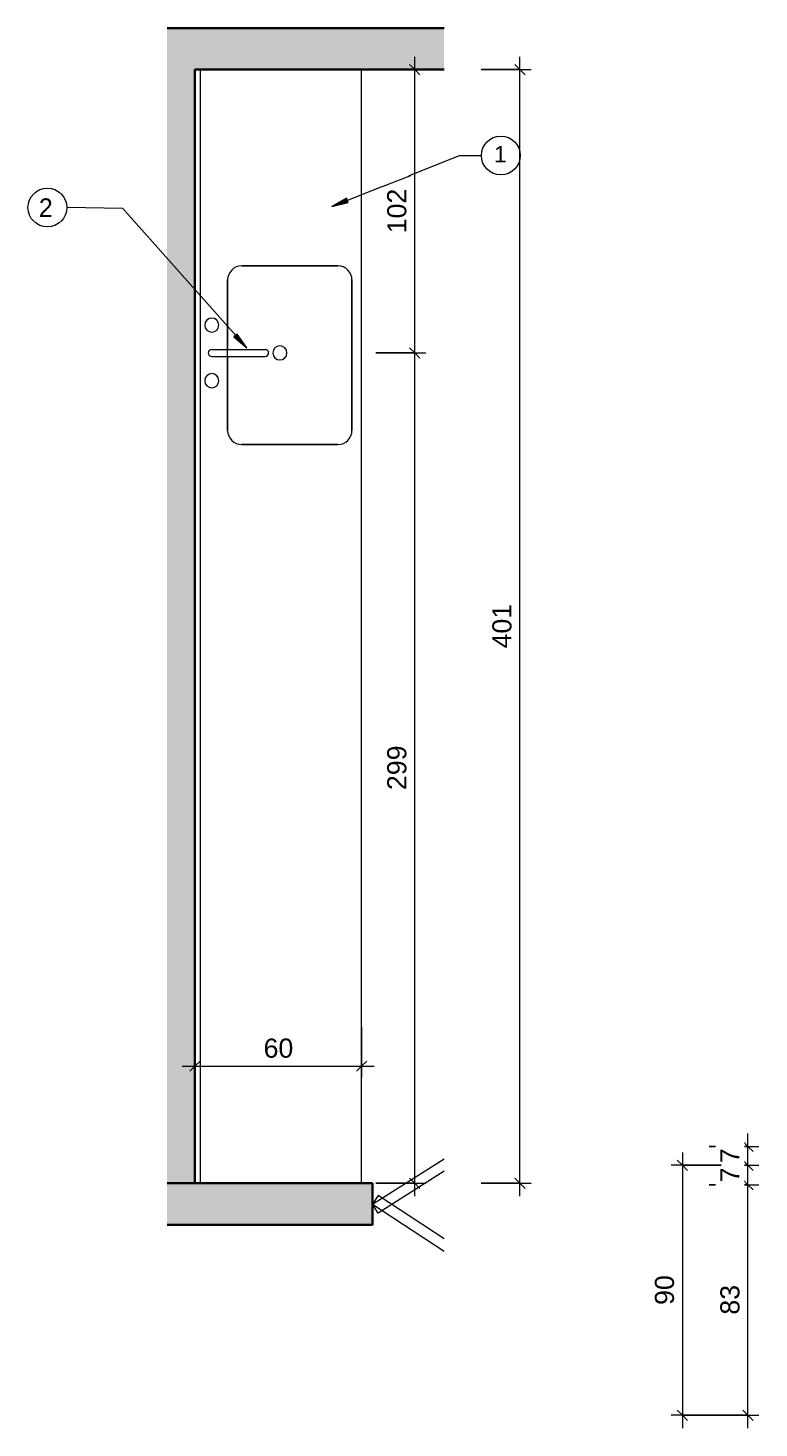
# Model space of a CAD drawing. Header units: metres. Extents: x -23.4 to 55.3, y -20.8 to 5.
# Tile 9 of 26: x 5.4 to 8, y 0 to 5. Entities that reach past the tile are written whole.
import ezdxf

# ---------------------------------------------------------------- set-up
doc = ezdxf.new("R2010")
doc.units = ezdxf.units.M
for name, color, linetype, lineweight in [('A-ANNO-DIMS', 211, 'Continuous', 9), ('A-ANNO-DIMS-20', 211, 'Continuous', 9), ('A-ANNO-KEYN', 231, 'Continuous', 9), ('A-DOOR', 31, 'Continuous', 18), ('A-GENM', 13, 'Continuous', 18), ('A-WALL', 113, 'Continuous', 18), ('A-WALL-PATT', 111, 'Continuous', 35), ('G-ANNO-TEXT', 231, 'Continuous', 9), ('P-SANR-FIXT', 6, 'Continuous', 18)]:
    doc.layers.add(name, color=color, linetype=linetype, lineweight=lineweight)
doc.styles.add('Arial_2', font='arial.ttf', dxfattribs={"height": 0.068847})
doc.styles.add('Arial_3', font='arial.ttf', dxfattribs={"height": 0.059012})
doc.styles.add('Century Gothic_1', font='GOTHIC.TTF', dxfattribs={"height": 0.067065})
doc.dimstyles.new('COTA_BANHOS_1__20_4', dxfattribs={"dimscale": 0.3048, "dimtxt": 0.07, "dimasz": 0.121391, "dimexe": 0.131234, "dimexo": 0.0625, "dimgap": 0.032808, "dimtad": 1, "dimdec": 0, "dimlfac": 100, "dimzin": 0, "dimdsep": 46, "dimtxsty": 'Arial_2', "dimblk1": 'OBLIQUE', "dimblk2": 'OBLIQUE', "dimsah": 1, "dimcen": 0.09, "dimdle": 0.150919, "dimazin": 0, "dimtfac": 1, "dimtdec": 4, "dimtix": 1, "dimtmove": 0, "dimatfit": 3, "dimfxl": 0.459318, "dimfxlon": 1, "dimtvp": 1, "dimtfill": 1, "dimtolj": 1, "dimtzin": 0, "dimarcsym": 2})
doc.dimstyles.new('COTA_BANHOS_1__20_5', dxfattribs={"dimscale": 0.3048, "dimtxt": 0.07, "dimasz": 0.121391, "dimexe": 0.131234, "dimexo": 0.0625, "dimgap": 0.032808, "dimtad": 1, "dimdec": 0, "dimlfac": 100, "dimzin": 0, "dimdsep": 46, "dimtxsty": 'Arial_2', "dimblk1": 'OBLIQUE', "dimblk2": 'OBLIQUE', "dimsah": 1, "dimcen": 0.09, "dimdle": 0.150919, "dimazin": 0, "dimtfac": 1, "dimtdec": 4, "dimtix": 1, "dimtmove": 0, "dimatfit": 3, "dimfxl": 0.459318, "dimfxlon": 1, "dimtvp": 1, "dimtfill": 1, "dimtolj": 1, "dimtzin": 0, "dimarcsym": 2})
doc.dimstyles.new('COTA_BANHOS_1__20_6', dxfattribs={"dimscale": 0.3048, "dimtxt": 0.07, "dimasz": 0.121391, "dimexe": 0.131234, "dimexo": 0.0625, "dimgap": 0.032808, "dimtad": 1, "dimdec": 0, "dimlfac": 100, "dimzin": 0, "dimdsep": 46, "dimtxsty": 'Arial_2', "dimblk1": 'OBLIQUE', "dimblk2": 'OBLIQUE', "dimsah": 1, "dimcen": 0.09, "dimdle": 0.150919, "dimazin": 0, "dimtfac": 1, "dimtdec": 4, "dimtix": 1, "dimtmove": 0, "dimatfit": 3, "dimfxl": 0.459318, "dimfxlon": 1, "dimtvp": 1, "dimtfill": 1, "dimtolj": 1, "dimtzin": 0, "dimarcsym": 2})

# ---------------------------------------------------------------- blocks, each defined once
blk = doc.blocks.new('Generic Models 11 - Generic Models 28-2381238-BANCADA CAFÉ DA MANHA')
at = {"layer": 'A-GENM'}
for p, q in [((-21.5573, 0.8353), (-21.5573, 4.8453)), ((-21.9886, 4.1387), (-21.6426, 4.1387)), ((-22.0394, 3.5464), (-22.0394, 4.0879)), ((-21.5918, 4.0879), (-21.5918, 3.5464)), ((-21.6426, 3.4956), (-21.9886, 3.4956))]:
    blk.add_line(p, q, dxfattribs=at)
for centre, start, end in [((-21.9886, 4.0879), 90, 180), ((-21.6426, 4.0879), 0, 90), ((-21.9886, 3.5464), 180, 270), ((-21.6426, 3.5464), 270, 0)]:
    blk.add_arc(centre, 0.0508, start, end, dxfattribs=at)
blk = doc.blocks.new('Modelos genéricos 462 - Modelos genéricos 36-2381262-BANCADA CAFÉ DA MANHA')
at = {"layer": 'A-GENM'}
blk.add_line((-22.1373, 0.8353), (-22.1373, 4.8453), dxfattribs=at)
blk = doc.blocks.new('M_Sink Kitchen-Single - 760 x 535mm-2443443-BANCADA CAFÉ DA MANHA')
at = {"layer": 'P-SANR-FIXT', "color": 7}
for p, q in [((0.003, 0.2452), (0.003, 0.0531)), ((0.0284, 0.2452), (0.0284, 0.0531)), ((0.003, 0.188), (-0.2632, 0.188)), ((0.2783, 0.188), (0.0284, 0.188)), ((-0.314, 0.1372), (-0.314, -0.2088)), ((0.3291, -0.2088), (0.3291, 0.1372)), ((-0.2632, -0.2596), (0.2783, -0.2596))]:
    blk.add_line(p, q, dxfattribs=at)
for centre, radius, start, end in [((-0.0843, 0.2452), 0.0254, 360, 180), ((0.0157, 0.2452), 0.0127, 360, 180), ((0.1157, 0.2452), 0.0254, 360, 180), ((-0.0843, 0.2452), 0.0254, 180, 360), ((0.1157, 0.2452), 0.0254, 180, 0), ((-0.2632, 0.1372), 0.0508, 90, 180), ((0.2783, 0.1372), 0.0508, 360, 90), ((0.0157, 0.0531), 0.0127, 180, 0), ((0.0157, 0), 0.0254, 360, 180), ((0.0157, 0), 0.0254, 180, 0), ((-0.2632, -0.2088), 0.0508, 180, 270), ((0.2783, -0.2088), 0.0508, 270, 0)]:
    blk.add_arc(centre, radius, start, end, dxfattribs=at)
blk = doc.blocks.new('M_Bifold-2 Panel - 0915 x 2134mm-2540480-BANCADA CAFÉ DA MANHA')
at = {"layer": 'A-DOOR', "color": 7}
for p, q in [((-0.6, 0), (-0.3428, 0.1633)), ((-0.3428, 0.1182), (-0.5796, -0.0322)), ((-0.5796, 0.031), (-0.6, 0)), ((-0.3428, -0.1253), (-0.5796, 0.031)), ((-0.6, 0), (-0.3428, -0.1697)), ((-0.5796, -0.0322), (-0.6, 0))]:
    blk.add_line(p, q, dxfattribs=at)
blk = doc.blocks.new('DIMBLOCK58-BANCADA CAFÉ DA MANHA')
at = {"layer": 'A-ANNO-DIMS-20'}
for p, q in [((7.1689, 0.7893), (7.1689, 4.8913)), ((7.0289, 4.8453), (7.2089, 4.8453)), ((7.1689, 4.8453), (7.0289, 4.8453)), ((7.0289, 0.8353), (7.2089, 0.8353)), ((7.1689, 0.8353), (7.0289, 0.8353))]:
    blk.add_line(p, q, dxfattribs=at)
at = {"layer": 'A-ANNO-DIMS-20', "lineweight": 25}
for p, q in [((7.1689, 4.8453), (7.1504, 4.8638)), ((7.1689, 4.8453), (7.1874, 4.8268)), ((7.1689, 0.8353), (7.1504, 0.8538)), ((7.1689, 0.8353), (7.1874, 0.8168))]:
    blk.add_line(p, q, dxfattribs=at)
at = {"layer": 'A-ANNO-DIMS-20', "color": 0, "insert": (7.0696, 2.7612), "char_height": 0.06885, "width": 0.189969, "attachment_point": 1, "rotation": 90, "line_spacing_factor": 0.938532, "style": 'Arial_2', "bg_fill": 3, "box_fill_scale": 1.25, "bg_fill_color": 0, "bg_fill_transparency": 0}
blk.add_mtext('401', dxfattribs=at)
blk = doc.blocks.new('_Oblique')
at = {"color": 0, "linetype": 'ByBlock', "lineweight": -2}
blk.add_line((-0.5, -0.5), (0.5, 0.5), dxfattribs=at)
blk = doc.blocks.new('DIMBLOCK59-BANCADA CAFÉ DA MANHA')
at = {"layer": 'A-ANNO-DIMS-20', "lineweight": 25}
for p, q in [((6.7903, 3.8253), (6.7718, 3.8438)), ((6.7903, 3.8253), (6.8088, 3.8068)), ((6.7903, 0.8353), (6.7718, 0.8538)), ((6.7903, 0.8353), (6.8088, 0.8168))]:
    blk.add_line(p, q, dxfattribs=at)
at = {"layer": 'A-ANNO-DIMS-20'}
for p, q in [((6.6503, 3.8253), (6.8303, 3.8253)), ((6.7903, 3.8253), (6.6503, 3.8253)), ((6.7903, 0.7893), (6.7903, 3.8253)), ((6.6503, 0.8353), (6.8303, 0.8353)), ((6.7903, 0.8353), (6.6503, 0.8353))]:
    blk.add_line(p, q, dxfattribs=at)
at = {"layer": 'A-ANNO-DIMS-20', "color": 0, "insert": (6.691, 2.2512), "char_height": 0.06885, "width": 0.189969, "attachment_point": 1, "rotation": 90, "line_spacing_factor": 0.938532, "style": 'Arial_2', "bg_fill": 3, "box_fill_scale": 1.25, "bg_fill_color": 0, "bg_fill_transparency": 0}
blk.add_mtext('299', dxfattribs=at)
blk = doc.blocks.new('DIMBLOCK60-BANCADA CAFÉ DA MANHA')
at = {"layer": 'A-ANNO-DIMS-20'}
for p, q in [((6.7903, 3.8253), (6.7903, 4.8913)), ((6.6503, 4.8453), (6.8303, 4.8453)), ((6.7903, 4.8453), (6.6503, 4.8453)), ((6.6503, 3.8253), (6.8303, 3.8253)), ((6.7903, 3.8253), (6.6503, 3.8253))]:
    blk.add_line(p, q, dxfattribs=at)
at = {"layer": 'A-ANNO-DIMS-20', "lineweight": 25}
for p, q in [((6.7903, 4.8453), (6.7718, 4.8638)), ((6.7903, 4.8453), (6.8088, 4.8268)), ((6.7903, 3.8253), (6.7718, 3.8438)), ((6.7903, 3.8253), (6.8088, 3.8068))]:
    blk.add_line(p, q, dxfattribs=at)
at = {"layer": 'A-ANNO-DIMS-20', "color": 0, "insert": (6.691, 4.2562), "char_height": 0.06885, "width": 0.189969, "attachment_point": 1, "rotation": 90, "line_spacing_factor": 0.938532, "style": 'Arial_2', "bg_fill": 3, "box_fill_scale": 1.25, "bg_fill_color": 0, "bg_fill_transparency": 0}
blk.add_mtext('102', dxfattribs=at)
blk = doc.blocks.new('DIMBLOCK61-BANCADA CAFÉ DA MANHA')
at = {"layer": 'A-ANNO-DIMS-20'}
for p, q in [((5.9986, 1.397), (5.9986, 1.217)), ((5.9986, 1.257), (5.9986, 1.397)), ((6.5986, 1.397), (6.5986, 1.217)), ((6.5986, 1.257), (6.5986, 1.397)), ((5.9526, 1.257), (6.6446, 1.257))]:
    blk.add_line(p, q, dxfattribs=at)
at = {"layer": 'A-ANNO-DIMS-20', "lineweight": 25}
for p, q in [((5.9986, 1.257), (6.0171, 1.2755)), ((6.5986, 1.257), (6.6171, 1.2755)), ((5.9986, 1.257), (5.9801, 1.2385)), ((6.5986, 1.257), (6.5801, 1.2385))]:
    blk.add_line(p, q, dxfattribs=at)
at = {"layer": 'A-ANNO-DIMS-20', "color": 0, "insert": (6.2459, 1.3563), "char_height": 0.06885, "width": 0.126646, "attachment_point": 1, "line_spacing_factor": 0.938532, "style": 'Arial_2', "bg_fill": 3, "box_fill_scale": 1.25, "bg_fill_color": 0, "bg_fill_transparency": 0}
blk.add_mtext('60', dxfattribs=at)
blk = doc.blocks.new('M_Identificador de nota-chave - Texto da nota-chave-86548-BANCADA CAFÉ DA MANHA')
at = {"layer": 'A-ANNO-KEYN'}
blk.add_circle((0.00024, -0.0002), 0.0035, dxfattribs=at)
blk = doc.blocks.new('DIMBLOCK63-Vista bancada sobremesa')
at = {"layer": 'A-ANNO-DIMS-20'}
for p, q in [((7.8498, 0.83), (8.0298, 0.83)), ((7.9898, 0.83), (7.8498, 0.83)), ((7.9898, -0.046), (7.9898, 0.83)), ((7.8498, 0), (8.0298, 0)), ((7.9898, 0), (7.8498, 0))]:
    blk.add_line(p, q, dxfattribs=at)
at = {"layer": 'A-ANNO-DIMS-20', "lineweight": 25}
for p, q in [((7.9898, 0.83), (7.9713, 0.8485)), ((7.9898, 0.83), (8.0083, 0.8115)), ((7.9898, 0), (7.9713, 0.0185)), ((7.9898, 0), (8.0083, -0.0185))]:
    blk.add_line(p, q, dxfattribs=at)
at = {"layer": 'A-ANNO-DIMS-20', "color": 0, "insert": (7.8905, 0.3622), "char_height": 0.06885, "width": 0.126646, "attachment_point": 1, "rotation": 90, "line_spacing_factor": 0.938532, "style": 'Arial_2', "bg_fill": 3, "box_fill_scale": 1.25, "bg_fill_color": 0, "bg_fill_transparency": 0}
blk.add_mtext('83', dxfattribs=at)
blk = doc.blocks.new('DIMBLOCK64-Vista bancada sobremesa')
at = {"layer": 'A-ANNO-DIMS-20', "lineweight": 25}
for p, q in [((7.9898, 0.9), (7.9713, 0.9185)), ((7.9898, 0.9), (8.0083, 0.8815)), ((7.9898, 0.83), (7.9713, 0.8485)), ((7.9898, 0.83), (8.0083, 0.8115))]:
    blk.add_line(p, q, dxfattribs=at)
at = {"layer": 'A-ANNO-DIMS-20'}
for p, q in [((7.8498, 0.9), (8.0298, 0.9)), ((7.9898, 0.9), (7.8498, 0.9)), ((7.9898, 0.83), (7.9898, 0.9)), ((7.8498, 0.83), (8.0298, 0.83)), ((7.9898, 0.83), (7.8498, 0.83))]:
    blk.add_line(p, q, dxfattribs=at)
at = {"layer": 'A-ANNO-DIMS-20', "color": 0, "insert": (7.8905, 0.8386), "char_height": 0.0688, "width": 0.063323, "attachment_point": 1, "rotation": 90, "line_spacing_factor": 0.938532, "style": 'Arial_2', "bg_fill": 3, "box_fill_scale": 1.25, "bg_fill_color": 0, "bg_fill_transparency": 0}
blk.add_mtext('7', dxfattribs=at)
blk = doc.blocks.new('DIMBLOCK65-Vista bancada sobremesa')
at = {"layer": 'A-ANNO-DIMS-20'}
for p, q in [((7.9898, 0.9), (7.9898, 1.014)), ((7.8498, 0.968), (8.0298, 0.968)), ((7.9898, 0.968), (7.8498, 0.968)), ((7.8498, 0.9), (8.0298, 0.9)), ((7.9898, 0.9), (7.8498, 0.9))]:
    blk.add_line(p, q, dxfattribs=at)
at = {"layer": 'A-ANNO-DIMS-20', "lineweight": 25}
for p, q in [((7.9898, 0.968), (7.9713, 0.9865)), ((7.9898, 0.968), (8.0083, 0.9495)), ((7.9898, 0.9), (7.9713, 0.9185)), ((7.9898, 0.9), (8.0083, 0.8815))]:
    blk.add_line(p, q, dxfattribs=at)
at = {"layer": 'A-ANNO-DIMS-20', "color": 0, "insert": (7.8905, 0.9076), "char_height": 0.0688, "width": 0.063323, "attachment_point": 1, "rotation": 90, "line_spacing_factor": 0.938532, "style": 'Arial_2', "bg_fill": 3, "box_fill_scale": 1.25, "bg_fill_color": 0, "bg_fill_transparency": 0}
blk.add_mtext('7', dxfattribs=at)
blk = doc.blocks.new('DIMBLOCK66-Vista bancada sobremesa')
at = {"layer": 'A-ANNO-DIMS-20', "lineweight": 25}
for p, q in [((7.7541, 0.9), (7.7356, 0.9185)), ((7.7541, 0.9), (7.7726, 0.8815)), ((7.7541, 0), (7.7356, 0.0185)), ((7.7541, 0), (7.7726, -0.0185))]:
    blk.add_line(p, q, dxfattribs=at)
at = {"layer": 'A-ANNO-DIMS-20'}
for p, q in [((7.7541, 0.946), (7.7541, -0.046)), ((7.8941, 0.9), (7.7141, 0.9)), ((7.7541, 0.9), (7.8941, 0.9)), ((7.8941, 0), (7.7141, 0)), ((7.7541, 0), (7.8941, 0))]:
    blk.add_line(p, q, dxfattribs=at)
at = {"layer": 'A-ANNO-DIMS-20', "color": 0, "insert": (7.6548, 0.3972), "char_height": 0.06885, "width": 0.126646, "attachment_point": 1, "rotation": 90, "line_spacing_factor": 0.938532, "style": 'Arial_2', "bg_fill": 3, "box_fill_scale": 1.25, "bg_fill_color": 0, "bg_fill_transparency": 0}
blk.add_mtext('90', dxfattribs=at)

msp = doc.modelspace()

# ---------------------------------------------------------------- hatches: boundary and pattern name
at = {"layer": 'A-ANNO-KEYN'}
for points in [[(6.4922, 4.3526), (6.5508, 4.3675), (6.545, 4.3822)], [(6.185, 3.8431), (6.1511, 3.8932), (6.1393, 3.8827)]]:
    msp.add_hatch(color=256, dxfattribs=at).paths.add_polyline_path(points, flags=0)
at = {"layer": 'A-WALL-PATT', "lineweight": 18}
for points in [[(6.8958, 4.8453), (6.8958, 4.9953), (5.8984, 4.9953), (5.8984, 4.8453), (5.9986, 4.8453)], [(5.9986, 0.8353), (5.9986, 4.8453), (5.8984, 4.8453), (5.8984, 0.8353)], [(6.6386, 0.6853), (6.6386, 0.8353), (5.8984, 0.8353), (5.8984, 0.6853)]]:
    msp.add_hatch(color=7, dxfattribs=at).paths.add_polyline_path(points, flags=0)

# ---------------------------------------------------------------- linework, layer by layer
at = {"layer": 'A-ANNO-KEYN'}
for p, q in [((5.7393, 4.3452), (5.5376, 4.3487)), ((6.185, 3.8431), (5.7393, 4.3452)), ((6.545, 4.3822), (6.4922, 4.3526)), ((6.4922, 4.3526), (6.5508, 4.3675)), ((6.5508, 4.3675), (6.545, 4.3822)), ((6.1511, 3.8932), (6.1393, 3.8827)), ((6.1393, 3.8827), (6.185, 3.8431)), ((6.185, 3.8431), (6.1511, 3.8932))]:
    msp.add_line(p, q, dxfattribs=at)
at = {"layer": 'A-WALL', "lineweight": 35}
for p, q in [((6.8958, 4.9953), (5.8984, 4.9953)), ((5.9986, 4.8453), (6.8958, 4.8453)), ((5.9986, 0.8353), (5.9986, 4.8453)), ((6.6386, 0.8353), (5.8984, 0.8353)), ((6.6386, 0.6853), (6.6386, 0.8353)), ((5.8984, 0.6853), (6.6386, 0.6853))]:
    msp.add_line(p, q, dxfattribs=at)

# ---------------------------------------------------------------- block references
at = {"layer": 'A-ANNO-KEYN', "xscale": 19.99999999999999, "yscale": 19.99999999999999, "zscale": 19.99999999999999}
msp.add_blockref('M_Identificador de nota-chave - Texto da nota-chave-86548-BANCADA CAFÉ DA MANHA', (5.4627, 4.3528), dxfattribs=at)
at = {"layer": 'A-DOOR', "color": 7}
msp.add_blockref('M_Bifold-2 Panel - 0915 x 2134mm-2540480-BANCADA CAFÉ DA MANHA', (7.2386, 0.7603), dxfattribs=at)
at = {"layer": 'A-GENM'}
for name in ['Modelos genéricos 462 - Modelos genéricos 36-2381262-BANCADA CAFÉ DA MANHA', 'Generic Models 11 - Generic Models 28-2381238-BANCADA CAFÉ DA MANHA']:
    msp.add_blockref(name, (28.1559, 0), dxfattribs=at)
at = {"layer": 'P-SANR-FIXT', "color": 7, "rotation": 90.00000000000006}
msp.add_blockref('M_Sink Kitchen-Single - 760 x 535mm-2443443-BANCADA CAFÉ DA MANHA', (6.3045, 3.8096), dxfattribs=at)

# ---------------------------------------------------------------- dimensions: what is measured, and where the dimension line sits
at = {"layer": 'A-ANNO-DIMS'}
for base, p1, p2, override, picture, middle in [((7.1689, 4.8453), (7.0289, 0.8353), (7.0289, 4.8453), {"dimpost": '<>', "dimfxl": 4.01}, 'DIMBLOCK58-BANCADA CAFÉ DA MANHA', (7.1238, 2.8403)), ((7.9898, 0.83), (7.8498, 0), (7.8498, 0.83), {"dimpost": '<>', "dimfxl": 0.83}, 'DIMBLOCK63-Vista bancada sobremesa', (7.9446, 0.415))]:
    dim = msp.add_linear_dim(base=base, p1=p1, p2=p2, angle=90, dimstyle='COTA_BANHOS_1__20_6', override=override, dxfattribs=at)
    dim.commit()
    dim.dimension.update_dxf_attribs({"geometry": picture, "text_midpoint": middle})

# ---------------------------------------------------------------- next in the draw order: linework, layer by layer
at = {"layer": 'A-ANNO-KEYN'}
msp.add_line((6.951, 4.5361), (7.0303, 4.5361), dxfattribs=at)

# ---------------------------------------------------------------- next in the draw order: block references
at = {"layer": 'A-ANNO-KEYN', "xscale": 19.99999999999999, "yscale": 19.99999999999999, "zscale": 19.99999999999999}
msp.add_blockref('M_Identificador de nota-chave - Texto da nota-chave-86548-BANCADA CAFÉ DA MANHA', (7.0954, 4.5402), dxfattribs=at)

# ---------------------------------------------------------------- next in the draw order: texts
at = {"layer": 'A-ANNO-KEYN', "insert": (5.4658, 4.3833), "char_height": 0.059, "width": 0.05472, "attachment_point": 2, "line_spacing_factor": 0.938532, "style": 'Arial_3', "bg_fill": 3, "box_fill_scale": 1.25, "bg_fill_color": 0, "bg_fill_transparency": 0}
msp.add_mtext('3', dxfattribs=at)

# ---------------------------------------------------------------- next in the draw order: dimensions: what is measured, and where the dimension line sits
at = {"layer": 'A-ANNO-DIMS'}
for base, p1, p2, dimstyle, override, picture, middle in [((6.7903, 3.8253), (6.6503, 0.8353), (6.6503, 3.8253), 'COTA_BANHOS_1__20_4', {"dimpost": '<>', "dimfxl": 2.99}, 'DIMBLOCK59-BANCADA CAFÉ DA MANHA', (6.7451, 2.3303)), ((7.9898, 0.9), (7.8498, 0.83), (7.8498, 0.9), 'COTA_BANHOS_1__20_6', {"dimpost": '<>', "dimfxl": 0.07}, 'DIMBLOCK64-Vista bancada sobremesa', (7.9454, 0.865))]:
    dim = msp.add_linear_dim(base=base, p1=p1, p2=p2, angle=90, dimstyle=dimstyle, override=override, dxfattribs=at)
    dim.commit()
    dim.dimension.update_dxf_attribs({"geometry": picture, "text_midpoint": middle})

# ---------------------------------------------------------------- next in the draw order: texts
at = {"layer": 'A-ANNO-KEYN', "insert": (7.0985, 4.5707), "char_height": 0.059, "width": 0.05472, "attachment_point": 2, "line_spacing_factor": 0.938532, "style": 'Arial_3', "bg_fill": 3, "box_fill_scale": 1.25, "bg_fill_color": 0, "bg_fill_transparency": 0}
msp.add_mtext('1', dxfattribs=at)
at = {"layer": 'G-ANNO-TEXT', "color": 7, "insert": (5.4367, 4.3818), "char_height": 0.0671, "width": 0.061317, "attachment_point": 1, "line_spacing_factor": 0.984117, "style": 'Century Gothic_1', "bg_fill": 3, "box_fill_scale": 1.25, "bg_fill_color": 0, "bg_fill_transparency": 0}
msp.add_mtext('2', dxfattribs=at)

# ---------------------------------------------------------------- next in the draw order: dimensions: what is measured, and where the dimension line sits
at = {"layer": 'A-ANNO-DIMS'}
for base, p1, p2, dimstyle, override, picture, middle in [((6.7903, 4.8453), (6.6503, 3.8253), (6.6503, 4.8453), 'COTA_BANHOS_1__20_5', {"dimpost": '<>', "dimfxl": 1.02}, 'DIMBLOCK60-BANCADA CAFÉ DA MANHA', (6.7451, 4.3353)), ((7.9898, 0.968), (7.8498, 0.9), (7.8498, 0.968), 'COTA_BANHOS_1__20_6', {"dimpost": '<>', "dimfxl": 0.067974}, 'DIMBLOCK65-Vista bancada sobremesa', (7.9454, 0.934))]:
    dim = msp.add_linear_dim(base=base, p1=p1, p2=p2, angle=90, dimstyle=dimstyle, override=override, dxfattribs=at)
    dim.commit()
    dim.dimension.update_dxf_attribs({"geometry": picture, "text_midpoint": middle})
dim = msp.add_linear_dim(base=(6.5986, 1.257), p1=(5.9986, 1.397), p2=(6.5986, 1.397), dimstyle='COTA_BANHOS_1__20_6', override={"dimpost": '<>', "dimfxl": 0.6}, dxfattribs=at)
dim.commit()
dim.dimension.update_dxf_attribs({"geometry": 'DIMBLOCK61-BANCADA CAFÉ DA MANHA', "text_midpoint": (6.2986, 1.3022)})

# ---------------------------------------------------------------- next in the draw order: linework, layer by layer
at = {"layer": 'A-ANNO-KEYN'}
msp.add_line((6.4922, 4.3526), (6.951, 4.5361), dxfattribs=at)

# ---------------------------------------------------------------- next in the draw order: dimensions: what is measured, and where the dimension line sits
at = {"layer": 'A-ANNO-DIMS'}
dim = msp.add_linear_dim(base=(7.7541, 0), p1=(7.8941, 0.9), p2=(7.8941, 0), angle=90, dimstyle='COTA_BANHOS_1__20_6', override={"dimpost": '<>', "dimfxl": 0.9}, dxfattribs=at)
dim.commit()
dim.dimension.update_dxf_attribs({"geometry": 'DIMBLOCK66-Vista bancada sobremesa', "text_midpoint": (7.709, 0.45)})

doc.saveas('drawing.dxf')
